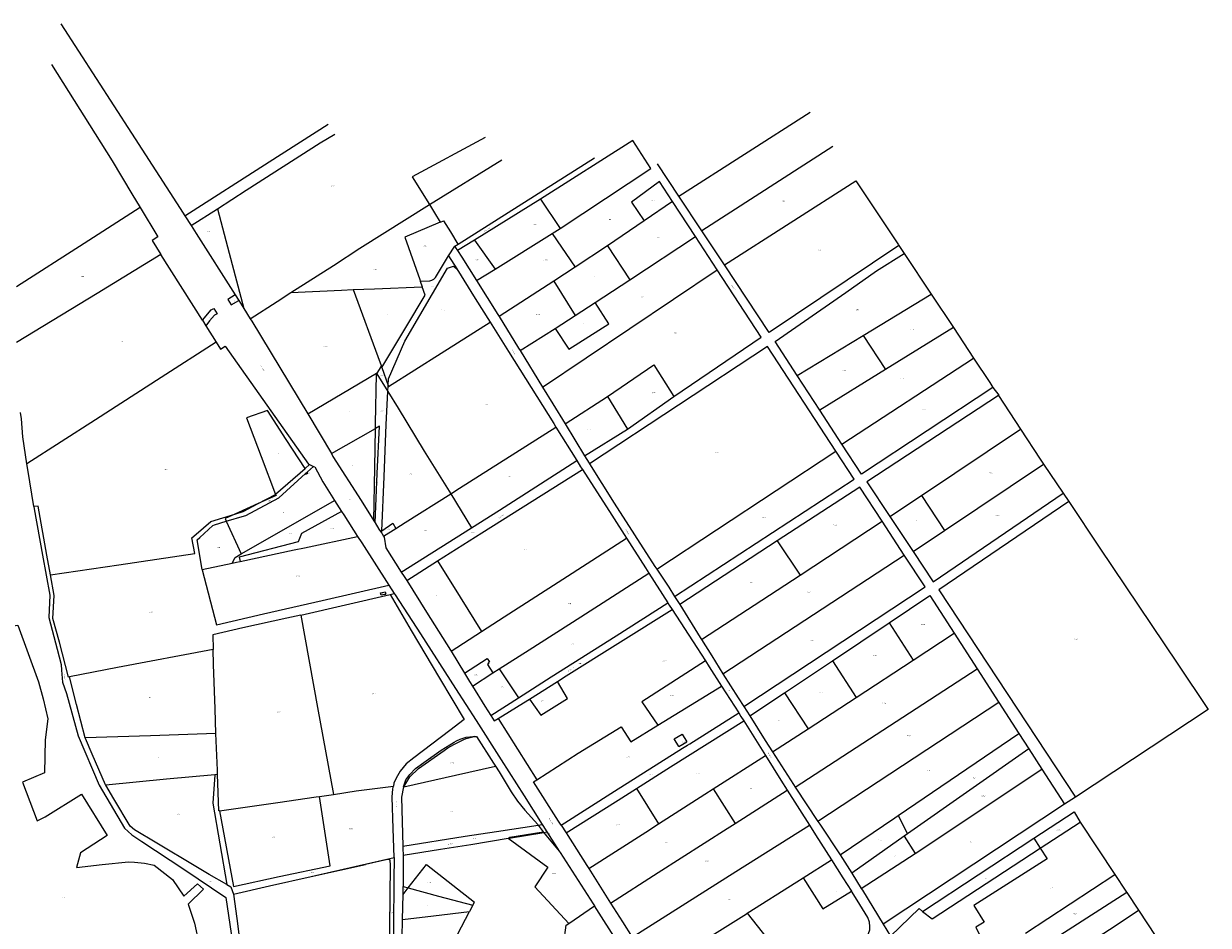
# Model space of a CAD drawing. Header units: metres. Extents: x 200548 to 205192, y 394703 to 399160.
# Tile 38 of 38: x 202775 to 204064, y 397664 to 398645. Entities that reach past the tile are written whole.
import ezdxf
from ezdxf.enums import TextEntityAlignment as Align
from ezdxf.lldxf.tags import DXFTag

# ---------------------------------------------------------------- set-up
doc = ezdxf.new("R2010")
doc.units = ezdxf.units.M
doc.layers.get('0').update_dxf_attribs({"lineweight": 25})
for name, color, linetype, lineweight in [('B-WE-KG-GRENS_PERCEEL-G', 150, 'KG-PERCEEL', 18), ('B-WE-KG-GRENS_PERCEEL-S', 150, 'Continuous', 25), ('B-WE-OG-BEBOUWING_STRAATNAAM-T18', 10, 'Continuous', 18)]:
    doc.layers.add(name, color=color, linetype=linetype, lineweight=lineweight)
doc.styles.add('NLCS-ISO', font='NLCS-ISO.ttf')
doc.styles.add('NLCS-ISO-M500-T18', font='NLCS-ISO.ttf', dxfattribs={"height": 0.9})
doc.styles.get("Standard").update_dxf_attribs({"font": 'NLCS-ISO.ttf'})
tags = doc.linetypes.add('KG-PERCEEL', pattern='A,5.5,-2,["P",Standard,S=1.8,R=0,X=-0.5,Y=-0.9],-2,5.5,-2,[5,NLCS.shx,S=0.75,R=0,X=0,Y=0],-2', length=19).pattern_tags.tags
tags[6] = DXFTag(74, 10)

# ---------------------------------------------------------------- blocks, each defined once
blk = doc.blocks.new('SKG-PERCEELNUMMER-SO')
at = {"style": 'NLCS-ISO', "oblique": 10, "flags": 1}
for tag, p in [('GEMEENTECODE', (0, 2.6)), ('PERCEELGROOTTE', (0, -2.4))]:
    blk.add_attdef(tag, text='', height=1.8, dxfattribs=at).set_placement(p, align=Align.MIDDLE_CENTER)
at = {"style": 'NLCS-ISO', "oblique": 10}
blk.add_attdef('SECTIE', text='', height=1.8, dxfattribs=at).set_placement((-0.5, 0), align=Align.MIDDLE_RIGHT)
blk.add_attdef('PERCEELNUMMER', text='', height=1.8, dxfattribs=at).set_placement((0.5, 0), align=Align.MIDDLE_LEFT)

msp = doc.modelspace()

# ---------------------------------------------------------------- linework, layer by layer
at = {"layer": 'B-WE-KG-GRENS_PERCEEL-G', "flags": 128}
for points in [[(202815.743, 398644.543), (202892.733, 398525.366), (202945.56, 398443.616)], [(202805.507, 398600.096), (202871.676, 398495.336), (202893.154, 398459.345), (202902.124, 398444.514)], [(203488.018, 398457.055), (203630.738, 398548.222)], [(202950.711, 398435.644), (203042.284, 398494.219), (203106.45, 398535.242)], [(202986.028, 398443.204), (203017.384, 398463.26), (203097.965, 398514.748), (203113.67, 398524.326)], [(203277.184, 398520.792), (203197.953, 398478.055), (203216.648, 398447.694)], [(203457.635, 398487.006), (203437.823, 398517.354), (203337.423, 398453.727)], [(203655.442, 398511.013), (203512.976, 398419.342)], [(203216.648, 398447.694), (203295.58, 398496.255)], [(203247.824, 398404.696), (203396.41, 398498.526)], [(203358.905, 398421.806), (203457.635, 398487.006)], [(203488.018, 398457.055), (203464.924, 398491.952)], [(203466.941, 398472.75), (203436.626, 398450.473), (203450.272, 398430.084)], [(203480.998, 398451.218), (203466.941, 398472.75)], [(203537.612, 398382.114), (203680.477, 398473.406)], [(203680.477, 398473.406), (203726.754, 398403.947), (203727.319, 398403.098)], [(203512.976, 398419.342), (203488.018, 398457.055)], [(202902.124, 398444.514), (202841.107, 398405.256), (202767.667, 398358.319)], [(202902.124, 398444.514), (202921.196, 398412.681), (202914.988, 398408.729), (202924.557, 398393.582)], [(202945.56, 398443.616), (202950.711, 398435.644)], [(202957.584, 398425.009), (202986.028, 398443.204)], [(202986.028, 398443.204), (202998.797, 398394.978), (203014.721, 398334.61)], [(203066.054, 398351.927), (203112.204, 398381.51), (203140.992, 398400.231), (203216.648, 398447.694)], [(203216.648, 398447.694), (203222.252, 398438.578), (203228.388, 398428.42)], [(203337.423, 398453.727), (203265.752, 398409.094)], [(203337.423, 398453.727), (203358.905, 398421.806)], [(203480.998, 398451.218), (203450.272, 398430.084)], [(203505.96, 398412.98), (203480.998, 398451.218)], [(202950.711, 398435.644), (202957.584, 398425.009)], [(203228.388, 398428.42), (203232.549, 398430.174)], [(203247.824, 398404.696), (203239.883, 398417.952), (203232.549, 398430.174)], [(203450.272, 398430.084), (203410.303, 398402.938)], [(202957.584, 398425.009), (202963.162, 398416.377), (203005.344, 398349.493)], [(203228.388, 398428.42), (203189.783, 398412.138), (203206.094, 398366.285)], [(203350.037, 398416.195), (203358.905, 398421.806)], [(203537.612, 398382.114), (203512.976, 398419.342)], [(203244.163, 398402.384), (203247.824, 398404.696)], [(203265.752, 398409.094), (203247.217, 398397.774)], [(203265.752, 398409.094), (203288.314, 398377.487)], [(203288.314, 398377.487), (203350.037, 398416.195)], [(203350.037, 398416.195), (203375.355, 398379.652)], [(203434.721, 398365.683), (203505.96, 398412.98)], [(203529.657, 398376.68), (203505.96, 398412.98)], [(202924.557, 398393.582), (202855.463, 398350.92), (202767.59, 398297.519)], [(202969.754, 398322.048), (202924.557, 398393.582)], [(203223.375, 398368.495), (203237.288, 398391.923)], [(203237.288, 398391.923), (203244.163, 398402.384)], [(203237.288, 398391.923), (203246.655, 398377.964), (203246.691, 398377.905)], [(203244.163, 398402.384), (203244.839, 398401.276), (203247.217, 398397.774)], [(203247.217, 398397.774), (203251.822, 398390.563), (203268.043, 398365.279)], [(203410.303, 398402.938), (203375.355, 398379.652)], [(203410.303, 398402.938), (203434.721, 398365.683)], [(203727.319, 398403.098), (203586.399, 398308.391)], [(203616.683, 398261.824), (203592.743, 398298.746), (203669.443, 398352.171), (203702.911, 398375.743), (203732.913, 398394.687)], [(203727.319, 398403.098), (203732.913, 398394.687)], [(203732.913, 398394.687), (203762.422, 398350.347)], [(203171.824, 398251.075), (203172.162, 398258.116), (203189.896, 398299.063), (203236.483, 398378.539), (203242.749, 398380.81), (203246.691, 398377.905)], [(203246.691, 398377.905), (203266.405, 398345.645), (203282.623, 398319.98)], [(203375.355, 398379.652), (203351.858, 398364.232)], [(203586.399, 398308.391), (203537.612, 398382.114)], [(203206.094, 398366.285), (203206.806, 398364.296)], [(203206.806, 398364.296), (203217.011, 398364.778), (203219.169, 398365.366), (203221.65, 398366.742), (203223.01, 398368.097), (203223.067, 398368.159)], [(203223.067, 398368.159), (203223.375, 398368.495)], [(203268.043, 398365.279), (203288.314, 398377.487)], [(203268.043, 398365.279), (203291.236, 398328.107), (203292.626, 398325.843)], [(203339.834, 398248.971), (203529.657, 398376.68)], [(203397, 398341.052), (203434.721, 398365.683)], [(203577.54, 398303.333), (203529.657, 398376.68)], [(203021.66, 398323.608), (203051.003, 398342.275), (203066.054, 398351.927)], [(203066.054, 398351.927), (203120.955, 398354.598), (203133.918, 398355.165)], [(203133.918, 398355.165), (203156.871, 398356.167), (203208.957, 398358.295)], [(203133.918, 398355.165), (203163.155, 398275.389), (203164.437, 398271.794)], [(203164.965, 398270.314), (203190.962, 398314.092), (203212.216, 398349.202), (203208.957, 398358.295)], [(203206.806, 398364.296), (203208.957, 398358.295)], [(203351.858, 398364.232), (203292.626, 398325.843)], [(203351.858, 398364.232), (203375.285, 398327.018)], [(203005.344, 398349.493), (202997.498, 398344.43), (203001.241, 398338.482), (203009.257, 398343.276)], [(203005.344, 398349.493), (203009.257, 398343.276)], [(203009.257, 398343.276), (203014.721, 398334.61)], [(203353.302, 398312.906), (203368.337, 398290.262), (203411.839, 398318.147), (203397, 398341.052)], [(203375.285, 398327.018), (203397, 398341.052)], [(203688.537, 398305.37), (203762.422, 398350.347)], [(203762.422, 398350.347), (203786.751, 398313.835)], [(202969.754, 398322.048), (202979.167, 398333.182), (202982.035, 398334.824), (202985.828, 398328.776), (202982.869, 398327.415), (202977.474, 398321.322), (202973.647, 398315.89)], [(203014.721, 398334.61), (203021.66, 398323.608)], [(203353.302, 398312.906), (203375.285, 398327.018)], [(202969.754, 398322.048), (202973.647, 398315.89)], [(202973.647, 398315.89), (202984.859, 398298.155)], [(203021.66, 398323.608), (203023.449, 398320.772)], [(203023.449, 398320.772), (203084.566, 398220.025)], [(203171.824, 398251.075), (203172.321, 398249.678), (203229.572, 398286.032), (203282.623, 398319.98)], [(203282.623, 398319.98), (203302.861, 398287.914), (203351.852, 398209.551), (203354.238, 398205.716)], [(203292.626, 398325.843), (203313.649, 398291.567), (203315.342, 398288.797)], [(203786.751, 398313.835), (203712.904, 398268.152)], [(203786.751, 398313.835), (203792.094, 398305.822), (203808.606, 398280.773)], [(203315.342, 398288.797), (203353.302, 398312.906)], [(203482.367, 398238.87), (203577.54, 398303.333)], [(203616.683, 398261.824), (203688.537, 398305.37)], [(203688.537, 398305.37), (203712.904, 398268.152)], [(202984.859, 398298.155), (202924.809, 398259.667), (202853.468, 398213.461), (202778.953, 398165.726)], [(202984.859, 398298.155), (202989.643, 398290.587), (202994.376, 398293.752), (202994.589, 398293.739), (203085.003, 398165.459), (203086.119, 398164.957)], [(203315.342, 398288.797), (203339.834, 398248.971)], [(203658.602, 398179.524), (203584.293, 398293.374), (203390.774, 398165.605)], [(203665.322, 398187.089), (203808.606, 398280.773)], [(203808.606, 398280.773), (203826.205, 398254.098), (203829.657, 398248.852)], [(203084.566, 398220.025), (203158.987, 398264.378), (203159.414, 398263.694)], [(203158.068, 398204.23), (203158.171, 398209.421), (203159.082, 398263.158), (203159.414, 398263.694)], [(203159.414, 398263.694), (203164.437, 398271.794)], [(203159.414, 398263.694), (203169.618, 398247.354), (203171.499, 398244.306)], [(203164.437, 398271.794), (203164.965, 398270.314)], [(203164.965, 398270.314), (203171.824, 398251.075)], [(203410.5, 398238.932), (203460.897, 398273.44), (203482.367, 398238.87)], [(203641.245, 398224.04), (203616.683, 398261.824)], [(203712.904, 398268.152), (203641.245, 398224.04)], [(203171.499, 398244.306), (203171.824, 398251.075)], [(203339.834, 398248.971), (203350.944, 398231.052), (203364.35, 398209.088)], [(203829.657, 398248.852), (203686.646, 398154.426), (203665.322, 398187.089)], [(203829.657, 398248.852), (203836.132, 398240.312), (203835.538, 398239.921)], [(203164.881, 398092.851), (203167.564, 398151.424), (203169.759, 398208.494), (203171.499, 398244.306)], [(203171.499, 398244.306), (203182.667, 398226.203), (203211.074, 398179.632), (203239.817, 398132.86)], [(203364.35, 398209.088), (203410.5, 398238.932)], [(203410.5, 398238.932), (203432.179, 398203.275)], [(203432.179, 398203.275), (203482.367, 398238.87)], [(203835.538, 398239.921), (203692.444, 398145.955), (203717.5, 398108.203)], [(203835.538, 398239.921), (203859.615, 398203.375)], [(203081.398, 398160.74), (203060.881, 398192.095), (203040.478, 398223.605), (203017.836, 398215.894), (203033.673, 398173.577), (203049.239, 398132.443)], [(203665.322, 398187.089), (203641.245, 398224.04)], [(202778.953, 398165.726), (202774.397, 398194.959), (202773.062, 398214.774), (202771.862, 398221.409)], [(203084.566, 398220.025), (203110.065, 398176.8)], [(203110.065, 398176.8), (203158.068, 398204.23)], [(203156.153, 398103.776), (203157.251, 398161.834), (203158.068, 398204.23)], [(203157.673, 398101.319), (203159.913, 398155.064), (203162.376, 398206.706), (203158.068, 398204.23)], [(203239.817, 398132.86), (203249.581, 398139.051), (203354.238, 398205.716)], [(203354.238, 398205.716), (203376.991, 398169.14)], [(203364.35, 398209.088), (203385.385, 398174.543)], [(203385.385, 398174.543), (203432.179, 398203.275)], [(203751.916, 398131.17), (203859.615, 398203.375)], [(203859.615, 398203.375), (203881.067, 398170.84), (203884.718, 398165.385)], [(203110.065, 398176.8), (203111.721, 398173.789), (203142.568, 398125.725), (203156.153, 398103.776)], [(203385.385, 398174.543), (203390.294, 398166.381), (203390.774, 398165.605)], [(203463.973, 398050.908), (203658.602, 398179.524)], [(203483.379, 398021.451), (203678.563, 398149.074), (203658.602, 398179.524)], [(202786.29, 398119.239), (202780.013, 398159.561), (202778.953, 398165.726)], [(203049.344, 398132.535), (203081.398, 398160.74)], [(203081.398, 398160.74), (203086.119, 398164.957)], [(203083.968, 398156.871), (203090.565, 398162.948)], [(203086.119, 398164.957), (203090.565, 398162.948)], [(203090.565, 398162.948), (203091.972, 398162.308), (203100.738, 398146.051), (203113.531, 398125.805)], [(203225.342, 398060.015), (203273.584, 398090.761), (203383.102, 398159.425)], [(203262.333, 398096.092), (203292.923, 398115.442), (203376.991, 398169.14)], [(203376.991, 398169.14), (203381.083, 398162.561), (203383.102, 398159.425)], [(203383.102, 398159.425), (203414.959, 398109.902), (203431.081, 398084.697)], [(203390.774, 398165.605), (203417.622, 398122.712), (203462.006, 398053.828), (203463.973, 398050.908)], [(203777.059, 398093.15), (203884.718, 398165.385)], [(203884.718, 398165.385), (203906.018, 398133.588)], [(202995.777, 398103.204), (203015.581, 398108.933), (203016.906, 398109.434), (203052.798, 398128.734), (203082.003, 398155.086)], [(203082.003, 398155.086), (203082.393, 398154.303), (203084.589, 398155.66), (203083.968, 398156.871)], [(203082.003, 398155.086), (203083.968, 398156.871)], [(203180.197, 398095.464), (203190.43, 398101.697), (203239.817, 398132.86)], [(203239.817, 398132.86), (203262.333, 398096.092)], [(203709.161, 398103.207), (203684.867, 398140.461), (203595.073, 398081.796)], [(203742.743, 398070.22), (203764.698, 398037.226), (203906.018, 398133.588)], [(203906.018, 398133.588), (203912.077, 398124.547)], [(203030.514, 398122.435), (203005.089, 398110.927)], [(203005.089, 398110.927), (203014.186, 398113.718), (203030.514, 398122.435)], [(203011.983, 398067.684), (203063.425, 398097.006), (203113.531, 398125.805)], [(203049.344, 398132.535), (203050.01, 398131.259), (203030.514, 398122.435)], [(203030.514, 398122.435), (203049.209, 398132.416), (203049.239, 398132.443)], [(203049.239, 398132.443), (203049.344, 398132.535)], [(203113.531, 398125.805), (203121.185, 398113.782)], [(203717.5, 398108.203), (203751.916, 398131.17)], [(203751.916, 398131.17), (203777.059, 398093.15)], [(203912.077, 398124.547), (203770.764, 398028.625), (203919.428, 397803.124)], [(203912.077, 398124.547), (203945.986, 398073.952), (204030.162, 397948.96), (204063.863, 397898.482), (203919.428, 397803.124)], [(202804.434, 398044.762), (202800.511, 398066.141), (202791.03, 398119.739), (202786.29, 398119.239)], [(202786.29, 398119.239), (202786.703, 398116.585), (202796, 398066.47), (202803.8, 398022.666), (202802.894, 397998.312), (202811.673, 397964.092), (202816.094, 397947.436), (202816.576, 397941.239), (202817.636, 397928.027), (202822.061, 397915.94), (202834.656, 397869.591), (202857.53, 397816.158), (202885.004, 397769.368), (202893.196, 397762.06), (202903.981, 397754.92), (202949.543, 397724.712), (202995.302, 397693.687), (203003.991, 397634.974), (203015.809, 397553.348), (203020.468, 397522.239), (203021.585, 397513.583), (203025.547, 397478.385), (203025.726, 397477.567)], [(202804.434, 398044.762), (202878.958, 398055.822), (202961.386, 398068.084), (202958.274, 398085.12), (202962.922, 398089.26), (202979.052, 398102.94), (203005.089, 398110.927)], [(203005.089, 398110.927), (202994.45, 398106.112), (202995.777, 398103.204)], [(203121.185, 398113.782), (203077.683, 398089.886), (203073.828, 398080.642), (203009.889, 398063.959), (203010.824, 398059.425)], [(203121.185, 398113.782), (203123.573, 398110.038), (203138.544, 398086.611)], [(203717.5, 398108.203), (203742.743, 398070.22)], [(202969.649, 398050.624), (202964.108, 398082.955), (202966.814, 398085.429), (202980.961, 398098.509), (202982.846, 398099.464), (202995.777, 398103.204)], [(202995.777, 398103.204), (203011.983, 398067.684)], [(203156.153, 398103.776), (203157.673, 398101.319)], [(203157.673, 398101.319), (203161.858, 398094.558), (203163.564, 398091.945)], [(203164.881, 398092.851), (203177.02, 398101.149), (203180.197, 398095.464)], [(203166.794, 398087.006), (203180.197, 398095.464)], [(203186.147, 398047.87), (203262.333, 398096.092)], [(203619.781, 398044.367), (203709.161, 398103.207)], [(203733.197, 398066.392), (203709.161, 398103.207)], [(203010.824, 398059.425), (203069.461, 398071.994), (203080.734, 398074.377), (203138.544, 398086.611)], [(203138.544, 398086.611), (203143.324, 398079.651), (203172.608, 398033.733)], [(203163.564, 398091.945), (203164.881, 398092.851)], [(203163.564, 398091.945), (203164.772, 398090.095), (203166.794, 398087.006)], [(203166.794, 398087.006), (203167.448, 398086.007), (203169.325, 398074.316), (203186.147, 398047.87)], [(203273.462, 397983.345), (203298.129, 397999.205), (203361.805, 398040.093), (203431.081, 398084.697)], [(203431.081, 398084.697), (203451.548, 398052.696), (203455.321, 398046.776)], [(203595.073, 398081.796), (203488.907, 398012.644)], [(203595.073, 398081.796), (203619.781, 398044.367)], [(203742.743, 398070.22), (203777.059, 398093.15)], [(202969.649, 398050.624), (203002.223, 398057.585)], [(203002.223, 398057.585), (203005.314, 398063.883), (203011.983, 398067.684)], [(203002.223, 398057.585), (203006.708, 398058.542), (203010.824, 398059.425)], [(203191.957, 398038.697), (203225.342, 398060.015)], [(203225.342, 398060.015), (203250.021, 398020.611), (203273.462, 397983.345)], [(203535.963, 397937.264), (203733.197, 398066.392)], [(203558.54, 397901.612), (203755.738, 398031.913), (203733.197, 398066.392)], [(202825.149, 397933.952), (202823.968, 397933.725), (202814.354, 397971.624), (202807.272, 397997.417), (202808.518, 398022.509), (202804.434, 398044.762)], [(202969.649, 398050.624), (202969.677, 398050.463), (202985.014, 397990.647), (203036.078, 398002.315), (203099.948, 398016.975), (203172.608, 398033.733)], [(203186.147, 398047.87), (203189.278, 398042.947), (203191.957, 398038.697)], [(203292.681, 397942.643), (203325.011, 397963.274), (203381.559, 397999.298), (203455.321, 398046.776)], [(203455.321, 398046.776), (203475.894, 398014.489)], [(203463.973, 398050.908), (203476.94, 398031.543), (203483.379, 398021.451)], [(203512.652, 397974.572), (203619.781, 398044.367)], [(203172.608, 398033.733), (203178.423, 398024.62)], [(203191.957, 398038.697), (203213.67, 398004.206), (203239.624, 397962.955), (203240.243, 397961.938)], [(203076.826, 398001.201), (203173.979, 398023.596)], [(203163.502, 398025.426), (203167.113, 398026.219), (203167.118, 398026.2)], [(203164.116, 398022.8), (203163.502, 398025.426)], [(203167.698, 398023.635), (203167.704, 398023.606), (203164.116, 398022.8)], [(203167.118, 398026.2), (203168.559, 398026.542)], [(203167.698, 398023.635), (203169.15, 398023.954)], [(203168.559, 398026.542), (203169.15, 398023.954)], [(203173.979, 398023.596), (203178.423, 398024.62)], [(203173.979, 398023.596), (203196.958, 397984.281), (203227.495, 397932.61), (203254.635, 397887.676), (203239.003, 397875.562), (203199.572, 397845.943), (203191.311, 397839.227), (203184.72, 397831.284), (203180.47, 397823.584), (203178.108, 397818.362), (203177.555, 397814.996)], [(203178.423, 398024.62), (203179.451, 398023.009), (203206.849, 397980.557), (203245.063, 397921.261), (203267.529, 397886.446), (203294.817, 397843.688), (203319.756, 397804.429), (203339.391, 397773.269)], [(203483.379, 398021.451), (203488.907, 398012.644)], [(203716.735, 397992.549), (203761.015, 398022.341)], [(203761.015, 398022.341), (203787.524, 397981.261)], [(203313.56, 397911.149), (203348.973, 397933.881), (203419.965, 397978.701), (203475.894, 398014.489)], [(203356.064, 397929.029), (203365.473, 397934.877), (203480.597, 398007.216)], [(203475.894, 398014.489), (203477.546, 398011.896), (203480.597, 398007.216)], [(203480.597, 398007.216), (203507.556, 397965.817), (203516.831, 397951.239)], [(203488.907, 398012.644), (203511.329, 397976.694), (203512.652, 397974.572)], [(202970.914, 397703.099), (202954.426, 397686.652), (202961.282, 397665.965), (202965.942, 397644.25), (202968.544, 397605.085), (202968.004, 397575.239), (202969.574, 397547.28), (202969.486, 397532.478), (202969.161, 397518.739), (202944.862, 397505.16), (202782.474, 397507.563), (202768.22, 397629.66), (202729.369, 397778.043), (202684.717, 397946.516), (202686.281, 397961.382), (202690.7, 397971.137), (202715.533, 397995.396), (202755.76, 397988.446), (202768.969, 397990.304), (202791.414, 397928.638), (202796.43, 397910.064), (202801.845, 397888.241), (202798.68, 397865.446), (202798.085, 397829.437), (202774.198, 397819.346), (202790.026, 397777.389), (202798.812, 397781.498), (202838.115, 397806.204)], [(203076.826, 398001.201), (203061.454, 397997.665), (203013.801, 397987.143), (202981.046, 397979.747), (202981.498, 397963.538)], [(203076.826, 398001.201), (203095.069, 397900.436), (203112.254, 397806.086)], [(203654.961, 397951.189), (203716.735, 397992.549)], [(203716.735, 397992.549), (203742.822, 397951.915)], [(203240.243, 397961.938), (203273.462, 397983.345)], [(203742.822, 397951.915), (203787.524, 397981.261)], [(203787.524, 397981.261), (203812.535, 397942.501)], [(203512.652, 397974.572), (203523.754, 397956.791), (203535.963, 397937.264)], [(202981.498, 397963.538), (202877.37, 397944.016), (202825.149, 397933.952)], [(202984.569, 397872.401), (202983.587, 397899.017), (202981.95, 397947.436), (202981.498, 397963.538)], [(203240.243, 397961.938), (203254.803, 397937.939)], [(203254.803, 397937.939), (203279.427, 397953.848), (203282.003, 397950.366), (203280.677, 397949.461), (203281.436, 397948.382), (203279.772, 397947.211), (203285.659, 397938.109)], [(203285.659, 397938.109), (203292.681, 397942.643)], [(203292.681, 397942.643), (203313.56, 397911.149)], [(203516.831, 397951.239), (203447.79, 397906.783), (203465.008, 397881.181)], [(203516.831, 397951.239), (203520.937, 397944.784), (203534.473, 397923.678)], [(203602.842, 397916.546), (203654.961, 397951.189)], [(203614.538, 397814.002), (203812.535, 397942.501)], [(203654.961, 397951.189), (203680.917, 397911.427)], [(203680.917, 397911.427), (203742.822, 397951.915)], [(203812.535, 397942.501), (203836.029, 397906.092)], [(202842.398, 397867.473), (202832.91, 397903.704), (202825.149, 397933.952)], [(203254.803, 397937.939), (203260.324, 397928.828), (203263.393, 397923.857)], [(203263.393, 397923.857), (203285.659, 397938.109)], [(203325.399, 397909.755), (203337.908, 397892.212), (203366.9, 397910.191), (203356.064, 397929.029)], [(203325.399, 397909.755), (203356.064, 397929.029)], [(203535.963, 397937.264), (203552.628, 397910.906), (203558.54, 397901.612)], [(203263.393, 397923.857), (203276.826, 397902.102), (203283.467, 397891.814)], [(203465.008, 397881.181), (203489.521, 397896.111), (203534.473, 397923.678)], [(203534.473, 397923.678), (203553.114, 397894.602)], [(203565.033, 397891.397), (203602.842, 397916.546)], [(203602.842, 397916.546), (203628.771, 397877.494)], [(203283.467, 397891.814), (203313.56, 397911.149)], [(203291.423, 397888.594), (203323.607, 397908.612), (203325.399, 397909.755)], [(203558.54, 397901.612), (203565.033, 397891.397)], [(203628.771, 397877.494), (203680.917, 397911.427)], [(203836.029, 397906.092), (203639.114, 397776.707)], [(203836.029, 397906.092), (203857.881, 397872.229)], [(203283.467, 397891.814), (203287.227, 397885.991), (203291.423, 397888.594)], [(203291.423, 397888.594), (203333.488, 397821.952)], [(203500.059, 397861.2), (203553.114, 397894.602)], [(203553.114, 397894.602), (203555.493, 397890.882), (203558.5, 397886.101)], [(203565.033, 397891.397), (203582.003, 397864.683), (203589.963, 397852.174)], [(203333.488, 397821.952), (203378.508, 397850.712), (203425.164, 397879.541), (203435.656, 397863.316), (203465.008, 397881.181)], [(203441.783, 397812.401), (203478.999, 397835.857), (203558.5, 397886.101)], [(203558.5, 397886.101), (203582.263, 397848.185)], [(203589.963, 397852.174), (203628.771, 397877.494)], [(202984.569, 397872.401), (202913.272, 397869.658), (202842.398, 397867.473)], [(202864.61, 397816.116), (202864.526, 397816.261), (202850.012, 397849.663), (202842.529, 397866.975), (202842.398, 397867.473)], [(202986.203, 397827.643), (202986.051, 397832.25), (202984.569, 397872.401)], [(203188.335, 397814.176), (203188.366, 397814.358), (203191.091, 397821.71), (203195.335, 397827.837), (203201.716, 397834.258), (203210.738, 397840.665), (203229.637, 397854.132), (203243.738, 397862.744), (203246.232, 397864.457), (203250.097, 397866.114), (203256.705, 397868.467), (203264.172, 397869.141), (203265.558, 397869.078)], [(203188.794, 397814.28), (203195.4, 397825.265), (203204.753, 397834.057), (203232.865, 397853.833), (203236.825, 397856.564), (203243.296, 397860.391), (203253.291, 397865.357), (203256.703, 397866.72), (203263.852, 397868.624)], [(203265.558, 397869.078), (203263.852, 397868.624)], [(203265.558, 397869.078), (203267.982, 397868.969), (203286.435, 397840.183), (203288.608, 397836.73)], [(203483.032, 397866.63), (203491.639, 397871.72)], [(203488.144, 397858.036), (203483.032, 397866.63)], [(203488.144, 397858.036), (203496.751, 397863.126)], [(203491.639, 397871.72), (203496.751, 397863.126)], [(203726.584, 397783.013), (203857.881, 397872.229)], [(203857.881, 397872.229), (203868.68, 397855.494)], [(203359.99, 397772.536), (203418.157, 397809.656), (203492.051, 397856.16)], [(203492.051, 397856.16), (203497.235, 397859.422), (203500.059, 397861.2)], [(203589.963, 397852.174), (203612.757, 397816.727), (203614.538, 397814.002)], [(203868.68, 397855.494), (203736.708, 397763.039)], [(203868.68, 397855.494), (203882.911, 397833.44)], [(203188.794, 397814.28), (203245.072, 397827.015), (203288.608, 397836.73)], [(203288.608, 397836.73), (203292.398, 397830.707), (203305.773, 397808.692), (203312.379, 397798.69), (203320.301, 397788.825), (203334.594, 397773.318), (203335.106, 397772.617)], [(203525.441, 397812.06), (203582.263, 397848.185)], [(203582.263, 397848.185), (203599.076, 397821.354), (203605.963, 397810.519)], [(202983.322, 397827.373), (202930.563, 397822.424), (202864.61, 397816.116)], [(202983.322, 397827.373), (202981.095, 397796.356), (202996.461, 397707.879)], [(202986.203, 397827.643), (202983.322, 397827.373)], [(202988.202, 397788.241), (202987.508, 397788.142), (202986.203, 397827.643)], [(203744.854, 397741.829), (203882.911, 397833.44)], [(203882.911, 397833.44), (203907.532, 397795.285)], [(202996.461, 397707.879), (202977.298, 397718.791), (202962.758, 397727.656), (202920.048, 397752.974), (202895.882, 397767.325), (202891.279, 397771.413), (202873.342, 397801.075), (202864.61, 397816.116)], [(203112.254, 397806.086), (203137.14, 397809.809), (203177.555, 397814.996)], [(203178.446, 397737.503), (203177.176, 397768.931), (203176.111, 397803.183), (203177.065, 397812.017), (203177.555, 397814.996)], [(203188.335, 397814.176), (203186.489, 397803.09), (203187.89, 397749.825)], [(203188.335, 397814.176), (203188.794, 397814.28)], [(203359.99, 397772.536), (203357.149, 397776.98), (203329.807, 397819.601), (203333.488, 397821.952)], [(203365.377, 397764.11), (203421.923, 397799.876), (203441.783, 397812.401)], [(203441.783, 397812.401), (203465.984, 397773.973)], [(203465.984, 397773.973), (203516.124, 397806.133), (203525.441, 397812.06)], [(203525.441, 397812.06), (203549.183, 397774.317)], [(203614.538, 397814.002), (203639.114, 397776.707)], [(202838.115, 397806.204), (202866.092, 397761.127)], [(202988.202, 397788.241), (203051.738, 397797.218), (203093.698, 397803.311), (203097.217, 397803.837)], [(203097.217, 397803.837), (203112.254, 397806.086)], [(203108.88, 397728.302), (203097.217, 397803.837)], [(203549.183, 397774.317), (203605.963, 397810.519)], [(203605.963, 397810.519), (203630.103, 397772.527)], [(203919.428, 397803.124), (203907.532, 397795.285)], [(202988.202, 397788.241), (203003.565, 397705.975), (203053.314, 397716.626), (203108.88, 397728.302)], [(203907.532, 397795.285), (203710.049, 397664.778)], [(203874.236, 397758.28), (203917.787, 397786.904)], [(203917.787, 397786.904), (203924.456, 397775.738)], [(203187.89, 397749.825), (203255.687, 397760.411), (203289.608, 397765.73), (203335.106, 397772.617)], [(203335.106, 397772.617), (203339.391, 397773.269)], [(203335.106, 397772.617), (203340.443, 397765.317)], [(203339.391, 397773.269), (203340.121, 397772.11), (203344.555, 397765.174)], [(203359.99, 397772.536), (203365.377, 397764.11)], [(203390.219, 397725.23), (203451.925, 397764.941), (203465.984, 397773.973)], [(203413.777, 397687.85), (203465.375, 397721.021), (203540.622, 397768.861), (203549.183, 397774.317)], [(203437.301, 397650.678), (203549.904, 397722.082), (203630.103, 397772.527)], [(203630.103, 397772.527), (203636.66, 397762.16), (203653.943, 397734.708)], [(203639.114, 397776.707), (203641.317, 397773.698), (203663.317, 397740.299)], [(203663.317, 397740.299), (203722.847, 397780.55)], [(203722.847, 397780.55), (203726.584, 397783.013)], [(203726.584, 397783.013), (203736.708, 397763.039)], [(203880.889, 397747.357), (203924.456, 397775.738)], [(203924.456, 397775.738), (203962.223, 397718.795)], [(202866.092, 397761.127), (202837.066, 397742.623), (202833.001, 397726.326), (202860.627, 397729.936), (202889.511, 397732.513), (202895.908, 397732.381), (202906.914, 397731.075), (202917.353, 397729.164), (202937.218, 397713.477), (202949.433, 397695.145), (202964.535, 397708.664), (202970.914, 397703.099)], [(203303.593, 397758.507), (203304.283, 397759.554), (203340.443, 397765.317)], [(203303.593, 397758.507), (203340.974, 397764.589)], [(203340.443, 397765.317), (203340.974, 397764.589)], [(203340.974, 397764.589), (203344.555, 397765.174)], [(203340.974, 397764.589), (203341.507, 397763.861), (203357.999, 397744.158)], [(203344.555, 397765.174), (203357.999, 397744.158)], [(203365.377, 397764.11), (203387.962, 397728.805), (203390.219, 397725.23)], [(203733.166, 397760.662), (203676.024, 397720.255)], [(203736.708, 397763.039), (203733.166, 397760.662)], [(203733.166, 397760.662), (203744.854, 397741.829)], [(203187.89, 397749.825), (203187.956, 397747.28), (203187.987, 397739.809)], [(203187.987, 397739.809), (203228.595, 397746.349), (203261.665, 397751.605), (203302.454, 397758.322)], [(203302.454, 397758.322), (203303.593, 397758.507)], [(203302.454, 397758.322), (203345.319, 397726.787), (203331.431, 397705.485), (203368.34, 397665.593)], [(203753.168, 397678.644), (203874.236, 397758.28)], [(203753.168, 397678.644), (203763.344, 397670.729), (203880.889, 397747.357)], [(203880.889, 397747.357), (203888.564, 397735.79), (203808.738, 397685.053), (203820.059, 397666.877), (203811.149, 397661.72), (203826.12, 397629.593)], [(203874.236, 397758.28), (203880.889, 397747.357)], [(203088.073, 397716.73), (203092.974, 397717.848), (203178.446, 397737.503)], [(203171.043, 397735.167), (203147.07, 397729.84)], [(203174.184, 397734.48), (203173.791, 397734.746), (203173.368, 397734.961), (203172.921, 397735.12), (203172.458, 397735.222), (203171.985, 397735.264), (203171.511, 397735.245), (203171.043, 397735.167)], [(203173.372, 397615.592), (203173.298, 397637.493), (203173.588, 397661.748), (203174.378, 397729.113), (203174.184, 397734.48)], [(203178.446, 397737.503), (203178.126, 397713.157), (203177.552, 397661.562), (203176.86, 397630.41), (203177.198, 397618.616), (203178.117, 397596.003)], [(203187.987, 397739.809), (203188.076, 397719.261), (203188.173, 397707.21), (203188.15, 397705.923)], [(203357.999, 397744.158), (203358.86, 397742.832), (203378.492, 397712.231), (203394.913, 397686.842), (203396.199, 397684.833)], [(203623.342, 397715.381), (203653.943, 397734.708)], [(203653.943, 397734.708), (203666.336, 397715.102), (203675.667, 397700.591)], [(203663.317, 397740.299), (203676.024, 397720.255)], [(203686.411, 397703.694), (203744.854, 397741.829)], [(203088.073, 397716.73), (203147.07, 397729.84)], [(203193.702, 397704.37), (203213.487, 397729.586), (203265.677, 397688.727)], [(203390.219, 397725.23), (203413.777, 397687.85)], [(202996.461, 397707.879), (203000.71, 397705.461), (203003.617, 397697.621), (203003.637, 397697.477)], [(203042.882, 397706.425), (203088.073, 397716.73)], [(203562.385, 397676.814), (203616.387, 397710.977), (203623.342, 397715.381)], [(203623.342, 397715.381), (203644.549, 397681.518), (203675.667, 397700.591)], [(203676.024, 397720.255), (203686.411, 397703.694)], [(203864.931, 397655.03), (203962.223, 397718.795)], [(203962.223, 397718.795), (203974.069, 397700.884), (203975.16, 397699.245)], [(203003.637, 397697.477), (203042.882, 397706.425)], [(203003.637, 397697.477), (203007.291, 397670.825), (203013.887, 397619.93), (203016.564, 397597.254), (203021.807, 397550.584), (203024.563, 397533.396), (203030.37, 397494.581)], [(203187.483, 397669.946), (203187.986, 397697.086)], [(203187.986, 397697.086), (203188.15, 397705.923)], [(203187.986, 397697.086), (203193.702, 397704.37)], [(203188.15, 397705.923), (203193.702, 397704.37)], [(203193.702, 397704.37), (203226.6, 397695.174), (203263.88, 397685.332)], [(203632.574, 397588.237), (203646.764, 397602.594), (203659.066, 397615.143), (203671.283, 397626.942), (203689.666, 397645.464), (203692.894, 397650.615), (203695.627, 397658.713), (203695.594, 397662.417), (203695.207, 397666.834), (203693.503, 397672.173), (203681.787, 397691.07), (203675.667, 397700.591)], [(203686.411, 397703.694), (203687.59, 397701.811), (203710.049, 397664.778)], [(203975.16, 397699.245), (203873.013, 397633.59)], [(203975.16, 397699.245), (203987.875, 397680.109)], [(203263.88, 397685.332), (203260.418, 397678.719)], [(203263.88, 397685.332), (203265.677, 397688.727)], [(203368.34, 397665.593), (203396.199, 397684.833)], [(203448.342, 397602.723), (203396.199, 397684.833)], [(203413.777, 397687.85), (203426.782, 397667.218), (203437.301, 397650.678)], [(203718.365, 397651.759), (203749.221, 397681.844), (203753.168, 397678.644)], [(203187.079, 397641.447), (203187.1, 397650.281), (203187.483, 397669.946)], [(203187.483, 397669.946), (203221.092, 397673.881), (203260.418, 397678.719)], [(203247.194, 397653.708), (203260.418, 397678.719)], [(203460.967, 397613.482), (203561.47, 397676.236), (203562.385, 397676.814)], [(203562.385, 397676.814), (203593.336, 397637.448), (203595.294, 397634.993)], [(203874.422, 397606.095), (203878.583, 397608.758), (203962.398, 397663.081), (203987.875, 397680.109)], [(203987.875, 397680.109), (204015.93, 397637.819)], [(203365.625, 397561.485), (203339.742, 397604.381), (203368.593, 397622.77), (203362.932, 397644.798), (203365.486, 397663.624), (203368.34, 397665.593)], [(203710.049, 397664.778), (203718.365, 397651.759)]]:
    msp.add_lwpolyline(points, dxfattribs=at)

# ---------------------------------------------------------------- block references
at = {"layer": 'B-WE-KG-GRENS_PERCEEL-S', "xscale": 0.5, "yscale": 0.5, "zscale": 0.5}
for p, values in [((203110.975, 398467.725), {'PERCEELNUMMER': '292', 'SECTIE': 'S'}), ((203458.929, 398452.01), {'PERCEELNUMMER': '4834', 'SECTIE': 'F'}), ((203600.161, 398451.452), {'PERCEELNUMMER': '3510', 'SECTIE': 'F'}), ((203410.909, 398431.572), {'PERCEELNUMMER': '4835', 'SECTIE': 'F'}), ((202975.702, 398418.418), {'PERCEELNUMMER': '291', 'SECTIE': 'S'}), ((203329.79, 398426.491), {'PERCEELNUMMER': '4243', 'SECTIE': 'F'}), ((203463.873, 398412.138), {'PERCEELNUMMER': '2510', 'SECTIE': 'F'}), ((203210.829, 398402.566), {'PERCEELNUMMER': '2057', 'SECTIE': 'S'}), ((203639.772, 398398.221), {'PERCEELNUMMER': '2694', 'SECTIE': 'F'}), ((203266.709, 398387.354), {'PERCEELNUMMER': '2502', 'SECTIE': 'F'}), ((203341.951, 398387.672), {'PERCEELNUMMER': '4836', 'SECTIE': 'F'}), ((202838.537, 398369.503), {'PERCEELNUMMER': '289', 'SECTIE': 'S'}), ((203156.922, 398377.026), {'PERCEELNUMMER': '968', 'SECTIE': 'S'}), ((203396.643, 398369.275), {'PERCEELNUMMER': '2509', 'SECTIE': 'F'}), ((203218.035, 398358.881), {'PERCEELNUMMER': '2058', 'SECTIE': 'S'}), ((203003.883, 398342.798), {'PERCEELNUMMER': '1759', 'SECTIE': 'S'}), ((203446.784, 398347.142), {'PERCEELNUMMER': '2511', 'SECTIE': 'F'}), ((203170.299, 398328.704), {'PERCEELNUMMER': '971', 'SECTIE': 'S'}), ((203230.609, 398333.102), {'PERCEELNUMMER': '329', 'SECTIE': 'S'}), ((203333.933, 398328.076), {'PERCEELNUMMER': '2508', 'SECTIE': 'F'}), ((203680.354, 398333.246), {'PERCEELNUMMER': '2695', 'SECTIE': 'F'}), ((202976.328, 398324.725), {'PERCEELNUMMER': '1758', 'SECTIE': 'S'}), ((203384.983, 398318.172), {'PERCEELNUMMER': '2512', 'SECTIE': 'F'}), ((203482.342, 398307.986), {'PERCEELNUMMER': '5585', 'SECTIE': 'F'}), ((203740.998, 398311.956), {'PERCEELNUMMER': '2911', 'SECTIE': 'F'}), ((202880.955, 398298.611), {'PERCEELNUMMER': '293', 'SECTIE': 'S'}), ((203102.612, 398293.095), {'PERCEELNUMMER': '1292', 'SECTIE': 'S'}), ((203164.311, 398261.606), {'PERCEELNUMMER': '1291', 'SECTIE': 'S'}), ((203667.092, 398267.236), {'PERCEELNUMMER': '2912', 'SECTIE': 'F'}), ((203729.86, 398258.775), {'PERCEELNUMMER': '2697', 'SECTIE': 'F'}), ((203459.707, 398242.846), {'PERCEELNUMMER': '5586', 'SECTIE': 'F'}), ((203129.642, 398222.723), {'PERCEELNUMMER': '1295', 'SECTIE': 'S'}), ((203163.846, 398223.051), {'PERCEELNUMMER': '1294', 'SECTIE': 'S'}), ((203277.461, 398229.956), {'PERCEELNUMMER': '1293', 'SECTIE': 'S'}), ((203752.782, 398224.586), {'PERCEELNUMMER': '2698', 'SECTIE': 'F'}), ((203388.946, 398203.115), {'PERCEELNUMMER': '3923', 'SECTIE': 'F'}), ((203051.339, 398176.685), {'PERCEELNUMMER': '294', 'SECTIE': 'S'}), ((203528.418, 398177.99), {'PERCEELNUMMER': '4244', 'SECTIE': 'F'}), ((203785.763, 398180.078), {'PERCEELNUMMER': '2699', 'SECTIE': 'F'}), ((202928.813, 398159.585), {'PERCEELNUMMER': '2817', 'SECTIE': 'S'}), ((203133.721, 398163.746), {'PERCEELNUMMER': '1298', 'SECTIE': 'S'}), ((203083.599, 398155.44), {'PERCEELNUMMER': '1483', 'SECTIE': 'S'}), ((203157.991, 398145.473), {'PERCEELNUMMER': '1297', 'SECTIE': 'S'}), ((203194.46, 398154.692), {'PERCEELNUMMER': '1296', 'SECTIE': 'S'}), ((203302.467, 398152.369), {'PERCEELNUMMER': '1448', 'SECTIE': 'S'}), ((203826.036, 398155.851), {'PERCEELNUMMER': '2914', 'SECTIE': 'F'}), ((203041.867, 398125.437), {'PERCEELNUMMER': '2814', 'SECTIE': 'S'}), ((203043.472, 398128.731), {'PERCEELNUMMER': '2813', 'SECTIE': 'S'}), ((203127.794, 398126.778), {'PERCEELNUMMER': '1760', 'SECTIE': 'S'}), ((203014.532, 398114.507), {'PERCEELNUMMER': '2816', 'SECTIE': 'S'}), ((203056.447, 398112.874), {'PERCEELNUMMER': '2812', 'SECTIE': 'S'}), ((203579.133, 398107.26), {'PERCEELNUMMER': '2307', 'SECTIE': 'F'}), ((203833.472, 398109.389), {'PERCEELNUMMER': '2915', 'SECTIE': 'F'}), ((203110.35, 398095.275), {'PERCEELNUMMER': '297', 'SECTIE': 'S'}), ((203171.594, 398094.666), {'PERCEELNUMMER': '333', 'SECTIE': 'S'}), ((203657.266, 398099.385), {'PERCEELNUMMER': '2521', 'SECTIE': 'F'}), ((203746.815, 398104.112), {'PERCEELNUMMER': '2913', 'SECTIE': 'F'}), ((203064.901, 398090.036), {'PERCEELNUMMER': '1484', 'SECTIE': 'S'}), ((203211.771, 398092.874), {'PERCEELNUMMER': '1447', 'SECTIE': 'S'}), ((203263.293, 398090.913), {'PERCEELNUMMER': '336', 'SECTIE': 'S'}), ((202986.701, 398074.672), {'PERCEELNUMMER': '2811', 'SECTIE': 'S'}), ((203320.505, 398072.217), {'PERCEELNUMMER': '337', 'SECTIE': 'S'}), ((203072.913, 398043.453), {'PERCEELNUMMER': '298', 'SECTIE': 'S'}), ((203566.113, 398036.489), {'PERCEELNUMMER': '2520', 'SECTIE': 'F'}), ((203166.426, 398024.869), {'PERCEELNUMMER': '2861', 'SECTIE': 'S'}), ((203224.776, 398022.664), {'PERCEELNUMMER': '338', 'SECTIE': 'S'}), ((203628.27, 398026.089), {'PERCEELNUMMER': '3481', 'SECTIE': 'F'}), ((202912.712, 398004.34), {'PERCEELNUMMER': '2860', 'SECTIE': 'S'}), ((203368.219, 398013.342), {'PERCEELNUMMER': '975', 'SECTIE': 'S'}), ((203752.602, 397990.853), {'PERCEELNUMMER': '2787', 'SECTIE': 'F'}), ((203372.452, 397969.444), {'PERCEELNUMMER': '340', 'SECTIE': 'S'}), ((203632.331, 397973.394), {'PERCEELNUMMER': '2310', 'SECTIE': 'F'}), ((203919.381, 397974.934), {'PERCEELNUMMER': '2916', 'SECTIE': 'F'}), ((203700.183, 397957.13), {'PERCEELNUMMER': '2788', 'SECTIE': 'F'}), ((203379.448, 397948.482), {'PERCEELNUMMER': '286', 'SECTIE': 'S'}), ((203471.509, 397950.954), {'PERCEELNUMMER': '2422', 'SECTIE': 'S'}), ((203266.7, 397935.727), {'PERCEELNUMMER': '974', 'SECTIE': 'S'}), ((203155.191, 397915.38), {'PERCEELNUMMER': '1411', 'SECTIE': 'S'}), ((203295.596, 397922.999), {'PERCEELNUMMER': '341', 'SECTIE': 'S'}), ((203479.549, 397913.593), {'PERCEELNUMMER': '972', 'SECTIE': 'S'}), ((203541.803, 397919.285), {'PERCEELNUMMER': '287', 'SECTIE': 'S'}), ((203640.744, 397917.01), {'PERCEELNUMMER': '2789', 'SECTIE': 'F'}), ((202911.042, 397911.277), {'PERCEELNUMMER': '300', 'SECTIE': 'S'}), ((203339.062, 397907.811), {'PERCEELNUMMER': '342', 'SECTIE': 'S'}), ((203710.386, 397905.21), {'PERCEELNUMMER': '2312', 'SECTIE': 'F'}), ((203052.213, 397895.417), {'PERCEELNUMMER': '302', 'SECTIE': 'S'}), ((203595.414, 397886.535), {'PERCEELNUMMER': '2540', 'SECTIE': 'F'}), ((203492.97, 397862.796), {'PERCEELNUMMER': '2421', 'SECTIE': 'S'}), ((203737.365, 397869.662), {'PERCEELNUMMER': '2313', 'SECTIE': 'F'}), ((202920.013, 397846.406), {'PERCEELNUMMER': '301', 'SECTIE': 'S'}), ((203217.215, 397844.335), {'PERCEELNUMMER': '2725', 'SECTIE': 'S'}), ((203240.04, 397840.307), {'PERCEELNUMMER': '2726', 'SECTIE': 'S'}), ((203431.91, 397846.615), {'PERCEELNUMMER': '2420', 'SECTIE': 'S'}), ((203456.875, 397827.613), {'PERCEELNUMMER': '346', 'SECTIE': 'S'}), ((203507.653, 397828.906), {'PERCEELNUMMER': '348', 'SECTIE': 'S'}), ((203759.563, 397832.44), {'PERCEELNUMMER': '2314', 'SECTIE': 'F'}), ((203807.233, 397823.941), {'PERCEELNUMMER': '3942', 'SECTIE': 'F'}), ((203565.06, 397812.321), {'PERCEELNUMMER': '350', 'SECTIE': 'S'}), ((203818.135, 397804.048), {'PERCEELNUMMER': '2796', 'SECTIE': 'F'}), ((202942.872, 397784.561), {'PERCEELNUMMER': '1152', 'SECTIE': 'S'}), ((203239.55, 397787.193), {'PERCEELNUMMER': '1451', 'SECTIE': 'S'}), ((203421.098, 397772.842), {'PERCEELNUMMER': '347', 'SECTIE': 'S'}), ((203046.215, 397759.546), {'PERCEELNUMMER': '1151', 'SECTIE': 'S'}), ((203130.134, 397768.535), {'PERCEELNUMMER': '1153', 'SECTIE': 'S'}), ((203318.141, 397761.225), {'PERCEELNUMMER': '1452', 'SECTIE': 'S'}), ((203338.845, 397769.475), {'PERCEELNUMMER': '1453', 'SECTIE': 'S'}), ((203344.701, 397762.719), {'PERCEELNUMMER': '1455', 'SECTIE': 'S'}), ((203899.941, 397767.027), {'PERCEELNUMMER': '3458', 'SECTIE': 'F'}), ((203264.957, 397757.654), {'PERCEELNUMMER': '1454', 'SECTIE': 'S'}), ((203473.04, 397753.592), {'PERCEELNUMMER': '349', 'SECTIE': 'S'}), ((203706.194, 397756.315), {'PERCEELNUMMER': '3941', 'SECTIE': 'F'}), ((203804.021, 397754.294), {'PERCEELNUMMER': '2316', 'SECTIE': 'F'}), ((203517.77, 397733.376), {'PERCEELNUMMER': '351', 'SECTIE': 'S'}), ((203722.347, 397739.057), {'PERCEELNUMMER': '2797', 'SECTIE': 'F'}), ((202977.821, 397711.677), {'PERCEELNUMMER': '283', 'SECTIE': 'S'}), ((203215.441, 397710.103), {'PERCEELNUMMER': '2053', 'SECTIE': 'S'}), ((203350.992, 397719.975), {'PERCEELNUMMER': '1456', 'SECTIE': 'S'}), ((203819.81, 397714.381), {'PERCEELNUMMER': '3459', 'SECTIE': 'F'}), ((203189.963, 397702.768), {'PERCEELNUMMER': '2051', 'SECTIE': 'S'}), ((203659.421, 397700.557), {'PERCEELNUMMER': '353', 'SECTIE': 'S'}), ((203892.637, 397704.099), {'PERCEELNUMMER': '3460', 'SECTIE': 'F'}), ((202818.319, 397693.969), {'PERCEELNUMMER': '1119', 'SECTIE': 'S'}), ((203215.055, 397684.625), {'PERCEELNUMMER': '2052', 'SECTIE': 'S'}), ((203541.539, 397691.921), {'PERCEELNUMMER': '352', 'SECTIE': 'S'}), ((203175.465, 397677.112), {'PERCEELNUMMER': '2723', 'SECTIE': 'S'}), ((203918.214, 397676.001), {'PERCEELNUMMER': '6018', 'SECTIE': 'F'})]:
    msp.add_blockref('SKG-PERCEELNUMMER-SO', p, dxfattribs=at).add_auto_attribs(values)

# ---------------------------------------------------------------- texts
at = {"layer": 'B-WE-OG-BEBOUWING_STRAATNAAM-T18', "style": 'NLCS-ISO-M500-T18'}
for s, rotation, p in [('Bosserheide', 32.2, (203279.432, 398420.651)), ('Bosserheide', 302.1, (203547.422, 398357.235)), ('Bosserheide', 302, (203308.232, 398287.447)), ('Bosserheide', 302.4, (203034.974, 398269.89)), ('Bosserheide', 32.1, (203490.541, 398231.291)), ('Bosserheide', 32.8, (203295.185, 398108.784)), ('Bosserheide', 302.3, (203431.963, 398091.884)), ('Bosserheide', 31.9, (203370.523, 397942.117)), ("'t Leuken", 282.6, (202820.054, 397934.125)), ('Bosserheide', 302.3, (203586.717, 397848.676)), ('De Vissert', 272, (203180.778, 397795.476)), ('Bosserheide', 302.5, (203349.04, 397776.84)), ('De Vissert', 9.7, (203239.722, 397752.217)), ('De Vissert', 11.8, (203088.936, 397721.083))]:
    msp.add_text(s, height=0.9, rotation=rotation, dxfattribs=at).set_placement(p, align=Align.MIDDLE)

doc.saveas('drawing.dxf')
